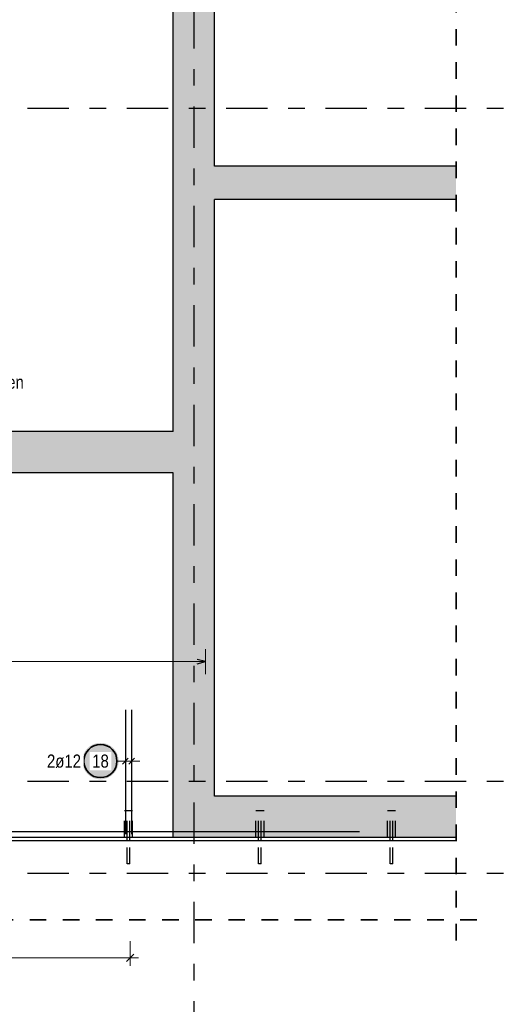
# Model space of a CAD drawing. Header units: millimetres. Extents: x -48 to 49.2, y -6.2 to 26.4.
# Tile 8 of 53: x 11.1 to 14, y 0.5 to 6.5. Entities that reach past the tile are written whole.
import ezdxf

# ---------------------------------------------------------------- set-up
doc = ezdxf.new("R2010")
doc.units = ezdxf.units.MM
doc.linetypes.add('DASHDOTX2', pattern=[2, 1, -0.5, 0, -0.5])
doc.linetypes.add('HIDDEN', pattern=[0.375, 0.25, -0.125])
for name, color, linetype, lineweight in [('Achsen', 7, 'Continuous', 20), ('Mattenbewehrung', 7, 'Continuous', 20), ('Schraffuren', 7, 'Continuous', 20)]:
    doc.layers.add(name, color=color, linetype=linetype, lineweight=lineweight)
doc.styles.add('Arial Narrow', font='ARIALN.TTF')

msp = doc.modelspace()

# ---------------------------------------------------------------- hatches: boundary and pattern name
at = {"layer": 'Schraffuren', "lineweight": 25, "true_color": 0xd7ffd7}
for points in [[(12.278771, 17.699131), (12.278771, 1.539135), (12.028771, 1.539131), (12.028771, 17.699135)], [(13.737759, 5.589137), (13.737759, 5.389137), (12.278771, 5.389137), (12.278771, 5.589137)], [(12.028764, 3.989131), (12.028764, 3.739131), (9.028764, 3.739131), (9.028764, 3.989131)], [(13.737759, 1.789135), (13.737759, 1.539131), (12.278771, 1.539135), (12.278771, 1.789135)]]:
    msp.add_hatch(color=254, dxfattribs=at).paths.add_polyline_path(points)
at = {"layer": 'Schraffuren', "lineweight": 25, "true_color": 0xffffff}
msp.add_hatch(color=7, dxfattribs=at).paths.add_polyline_path([(11.699908, 2), (11.699841, 2.003839), (11.69964, 2.007673), (11.699306, 2.011498), (11.698838, 2.015309), (11.698237, 2.019101), (11.697505, 2.02287), (11.696641, 2.026611), (11.695647, 2.03032), (11.694525, 2.033992), (11.693275, 2.037622), (11.691899, 2.041207), (11.690398, 2.044741), (11.688776, 2.048221), (11.687033, 2.051642), (11.685171, 2.055), (11.683194, 2.058291), (11.681103, 2.061511), (11.6789, 2.064656), (11.67659, 2.067723), (11.674173, 2.070707), (11.671654, 2.073604), (11.669036, 2.076412), (11.666321, 2.079127), (11.663513, 2.081746), (11.660615, 2.084265), (11.657631, 2.086681), (11.654565, 2.088992), (11.65142, 2.091194), (11.6482, 2.093285), (11.644908, 2.095263), (11.64155, 2.097124), (11.638129, 2.098867), (11.634649, 2.10049), (11.631115, 2.10199), (11.627531, 2.103366), (11.6239, 2.104616), (11.620228, 2.105739), (11.61652, 2.106733), (11.612779, 2.107596), (11.60901, 2.108329), (11.605217, 2.108929), (11.601407, 2.109397), (11.597582, 2.109732), (11.593747, 2.109933), (11.589908, 2.11), (11.586069, 2.109933), (11.582235, 2.109732), (11.57841, 2.109397), (11.574599, 2.108929), (11.570807, 2.108329), (11.567038, 2.107596), (11.563297, 2.106733), (11.559588, 2.105739), (11.555917, 2.104616), (11.552286, 2.103366), (11.548702, 2.10199), (11.545167, 2.10049), (11.541688, 2.098867), (11.538267, 2.097124), (11.534908, 2.095263), (11.531617, 2.093285), (11.528397, 2.091194), (11.525252, 2.088992), (11.522186, 2.086681), (11.519202, 2.084265), (11.516304, 2.081746), (11.513496, 2.079127), (11.510781, 2.076412), (11.508162, 2.073604), (11.505643, 2.070707), (11.503227, 2.067723), (11.500917, 2.064656), (11.498714, 2.061511), (11.496623, 2.058291), (11.494646, 2.055), (11.492784, 2.051642), (11.491041, 2.048221), (11.489418, 2.044741), (11.487918, 2.041207), (11.486542, 2.037622), (11.485292, 2.033992), (11.48417, 2.03032), (11.483176, 2.026611), (11.482312, 2.02287), (11.48158, 2.019101), (11.480979, 2.015309), (11.480511, 2.011498), (11.480176, 2.007673), (11.479975, 2.003839), (11.479908, 2), (11.479975, 1.996161), (11.480176, 1.992327), (11.480511, 1.988502), (11.480979, 1.984691), (11.48158, 1.980899), (11.482312, 1.97713), (11.483176, 1.973389), (11.48417, 1.96968), (11.485292, 1.966008), (11.486542, 1.962378), (11.487918, 1.958793), (11.489418, 1.955259), (11.491041, 1.951779), (11.492784, 1.948358), (11.494646, 1.945), (11.496623, 1.941709), (11.498714, 1.938489), (11.500917, 1.935344), (11.503227, 1.932277), (11.505643, 1.929293), (11.508162, 1.926396), (11.510781, 1.923588), (11.513496, 1.920873), (11.516304, 1.918254), (11.519202, 1.915735), (11.522186, 1.913319), (11.525252, 1.911008), (11.528397, 1.908806), (11.531617, 1.906715), (11.534908, 1.904737), (11.538267, 1.902876), (11.541688, 1.901133), (11.545167, 1.89951), (11.548702, 1.89801), (11.552286, 1.896634), (11.555917, 1.895384), (11.559588, 1.894261), (11.563297, 1.893267), (11.567038, 1.892404), (11.570807, 1.891671), (11.574599, 1.891071), (11.57841, 1.890603), (11.582235, 1.890268), (11.586069, 1.890067), (11.589908, 1.89), (11.593747, 1.890067), (11.597582, 1.890268), (11.601407, 1.890603), (11.605217, 1.891071), (11.60901, 1.891671), (11.612779, 1.892404), (11.61652, 1.893267), (11.620228, 1.894261), (11.6239, 1.895384), (11.627531, 1.896634), (11.631115, 1.89801), (11.634649, 1.89951), (11.638129, 1.901133), (11.64155, 1.902876), (11.644908, 1.904737), (11.6482, 1.906715), (11.65142, 1.908806), (11.654565, 1.911008), (11.657631, 1.913319), (11.660615, 1.915735), (11.663513, 1.918254), (11.666321, 1.920873), (11.669036, 1.923588), (11.671654, 1.926396), (11.674173, 1.929293), (11.67659, 1.932277), (11.6789, 1.935344), (11.681103, 1.938489), (11.683194, 1.941709), (11.685171, 1.945), (11.687033, 1.948358), (11.688776, 1.951779), (11.690398, 1.955259), (11.691899, 1.958793), (11.693275, 1.962378), (11.694525, 1.966008), (11.695647, 1.96968), (11.696641, 1.973389), (11.697505, 1.97713), (11.698237, 1.980899), (11.698838, 1.984691), (11.699306, 1.988502), (11.69964, 1.992327)])

# ---------------------------------------------------------------- linework, layer by layer
at = {"color": 2, "linetype": 'HIDDEN', "lineweight": 35, "ltscale": 0.25}
for p, q in [((13.737759, 0.917068), (13.737759, 17.740698)), ((13.862759, 1.042068), (2.703379, 1.042068))]:
    msp.add_line(p, q, dxfattribs=at)
at = {"color": 3, "linetype": 'HIDDEN', "lineweight": 25, "ltscale": 0.25}
for p, q in [((11.736266, 1.699135), (11.734363, 1.699135)), ((11.734363, 1.539135), (11.734363, 1.699135)), ((11.741685, 1.699135), (11.736266, 1.699135)), ((11.749796, 1.699135), (11.741685, 1.699135)), ((11.759363, 1.699135), (11.749796, 1.699135)), ((11.751211, 1.539131), (11.751211, 1.699135)), ((11.76893, 1.699135), (11.759363, 1.699135)), ((11.767211, 1.539131), (11.767211, 1.699135)), ((11.77704, 1.699135), (11.76893, 1.699135)), ((11.78246, 1.699135), (11.77704, 1.699135)), ((11.784363, 1.699135), (11.78246, 1.699135)), ((11.784363, 1.539135), (11.784363, 1.699135)), ((12.530432, 1.699135), (12.528529, 1.699135)), ((12.528529, 1.539135), (12.528529, 1.699135)), ((12.535852, 1.699135), (12.530432, 1.699135)), ((12.543962, 1.699135), (12.535852, 1.699135)), ((12.553529, 1.699135), (12.543962, 1.699135)), ((12.545378, 1.539131), (12.545378, 1.699135)), ((12.563096, 1.699135), (12.553529, 1.699135)), ((12.561378, 1.539131), (12.561378, 1.699135)), ((12.571207, 1.699135), (12.563096, 1.699135)), ((12.576626, 1.699135), (12.571207, 1.699135)), ((12.578529, 1.699135), (12.576626, 1.699135)), ((12.578529, 1.539135), (12.578529, 1.699135)), ((13.324599, 1.699135), (13.322696, 1.699135)), ((13.322696, 1.539135), (13.322696, 1.699135)), ((13.330018, 1.699135), (13.324599, 1.699135)), ((13.338129, 1.699135), (13.330018, 1.699135)), ((13.347696, 1.699135), (13.338129, 1.699135)), ((13.339545, 1.539131), (13.339545, 1.699135)), ((13.357263, 1.699135), (13.347696, 1.699135)), ((13.355545, 1.539131), (13.355545, 1.699135)), ((13.365374, 1.699135), (13.357263, 1.699135)), ((13.370793, 1.699135), (13.365374, 1.699135)), ((13.372696, 1.699135), (13.370793, 1.699135)), ((13.372696, 1.539135), (13.372696, 1.699135)), ((11.751211, 1.379135), (11.751211, 1.519122)), ((11.767211, 1.379135), (11.767211, 1.519122)), ((12.545378, 1.379135), (12.545378, 1.519122)), ((12.561378, 1.379135), (12.561378, 1.519122)), ((13.339545, 1.379135), (13.339545, 1.519122)), ((13.355545, 1.379135), (13.355545, 1.519122)), ((11.75182, 1.379135), (11.751211, 1.379135)), ((11.753555, 1.379135), (11.75182, 1.379135)), ((11.75615, 1.379135), (11.753555, 1.379135)), ((11.759211, 1.379135), (11.75615, 1.379135)), ((11.762273, 1.379135), (11.759211, 1.379135)), ((11.764868, 1.379135), (11.762273, 1.379135)), ((11.766602, 1.379135), (11.764868, 1.379135)), ((11.767211, 1.379135), (11.766602, 1.379135)), ((12.545987, 1.379135), (12.545378, 1.379135)), ((12.547721, 1.379135), (12.545987, 1.379135)), ((12.550317, 1.379135), (12.547721, 1.379135)), ((12.553378, 1.379135), (12.550317, 1.379135)), ((12.55644, 1.379135), (12.553378, 1.379135)), ((12.559035, 1.379135), (12.55644, 1.379135)), ((12.560769, 1.379135), (12.559035, 1.379135)), ((12.561378, 1.379135), (12.560769, 1.379135)), ((13.340154, 1.379135), (13.339545, 1.379135)), ((13.341888, 1.379135), (13.340154, 1.379135)), ((13.344483, 1.379135), (13.341888, 1.379135)), ((13.347545, 1.379135), (13.344483, 1.379135)), ((13.350606, 1.379135), (13.347545, 1.379135)), ((13.353202, 1.379135), (13.350606, 1.379135)), ((13.354936, 1.379135), (13.353202, 1.379135)), ((13.355545, 1.379135), (13.354936, 1.379135))]:
    msp.add_line(p, q, dxfattribs=at)
at = {"color": 3, "linetype": 'Continuous', "lineweight": 25}
for p, q in [((12.028771, 1.539131), (2.828379, 1.539131)), ((13.737759, 1.519122), (2.828379, 1.519122)), ((11.751211, 1.519122), (11.751211, 1.539131)), ((11.767211, 1.519122), (11.767211, 1.539131)), ((12.545378, 1.519122), (12.545378, 1.539131)), ((12.561378, 1.519122), (12.561378, 1.539131)), ((13.339545, 1.519122), (13.339545, 1.539131)), ((13.355545, 1.519122), (13.355545, 1.539131))]:
    msp.add_line(p, q, dxfattribs=at)
at = {"color": 9, "linetype": 'Continuous', "lineweight": 0}
msp.add_circle((12.278771, 1.539135), 0.00111, dxfattribs=at)
at = {"layer": 'Achsen', "color": 3, "linetype": 'DASHDOTX2', "lineweight": 25, "ltscale": 0.25}
for p, q in [((12.153775, 19.150591), (12.153775, 0.225215)), ((1.548578, 5.939131), (14.028942, 5.939131)), ((1.548578, 1.879131), (14.028942, 1.879131)), ((1.548578, 1.324131), (14.028942, 1.324131))]:
    msp.add_line(p, q, dxfattribs=at)
at = {"layer": 'Mattenbewehrung', "color": 3, "linetype": 'Continuous', "lineweight": 25}
for p, q in [((12.028764, 3.989131), (12.028764, 17.699131)), ((12.278771, 5.589137), (12.278771, 17.449131)), ((13.737759, 5.589137), (12.278771, 5.589137)), ((13.737759, 5.389137), (12.278771, 5.389137)), ((12.278771, 1.789135), (12.278771, 5.389137)), ((12.028764, 3.989131), (9.028764, 3.989131)), ((12.028764, 3.739131), (9.028764, 3.739131)), ((12.028764, 1.539135), (12.028764, 3.739131)), ((13.737759, 1.789135), (12.278771, 1.789135)), ((12.278771, 1.539131), (12.028771, 1.539131)), ((13.737759, 1.539131), (12.278771, 1.539131))]:
    msp.add_line(p, q, dxfattribs=at)
at = {"layer": 'Schraffuren', "color": 5, "linetype": 'Continuous', "lineweight": 18}
for p, q in [((12.223771, 2.525), (12.223771, 2.675)), ((12.223771, 2.6), (2.883379, 2.6)), ((11.740363, 1.925), (11.740363, 2.075)), ((11.778363, 1.925), (11.778363, 2.075)), ((11.689578, 2), (11.690363, 2)), ((11.828363, 2), (11.690363, 2))]:
    msp.add_line(p, q, dxfattribs=at)
at = {"layer": 'Schraffuren', "color": 3, "linetype": 'Continuous', "lineweight": 25}
for p, q in [((12.223771, 2.6), (12.173771, 2.613397)), ((12.173771, 2.586603), (12.223771, 2.6)), ((11.740363, 2.309135), (11.740363, 1.559135)), ((11.778363, 2.309135), (11.778363, 1.559135)), ((11.722685, 1.982322), (11.75804, 2.017678)), ((11.760685, 1.982322), (11.79604, 2.017678)), ((3.053819, 1.574131), (13.153819, 1.574131))]:
    msp.add_line(p, q, dxfattribs=at)
at = {"layer": 'Schraffuren', "color": 6, "linetype": 'Continuous', "lineweight": 13}
for p, q in [((11.76893, 0.913491), (11.76893, 0.763491)), ((6.947273, 0.813491), (11.81893, 0.813491))]:
    msp.add_line(p, q, dxfattribs=at)
at = {"layer": 'Schraffuren', "color": 2, "linetype": 'Continuous', "lineweight": 35}
msp.add_line((11.791027, 0.835588), (11.746833, 0.791394), dxfattribs=at)
msp.add_circle((11.589908, 2), 0.1, dxfattribs=at)
at = {"layer": 'Schraffuren', "color": 9, "linetype": 'Continuous', "lineweight": 0}
msp.add_circle((13.153819, 1.539131), 0.00111, dxfattribs=at)

# ---------------------------------------------------------------- texts
at = {"layer": 'Achsen', "color": 2, "lineweight": 35, "insert": (10.369802, 4.325264), "char_height": 0.07875, "attachment_point": 1, "line_spacing_factor": 0.9, "style": 'Arial Narrow', "bg_fill": 3, "box_fill_scale": 1.2, "bg_fill_color": 256, "bg_fill_true_color": 13158600, "bg_fill_transparency": 0}
msp.add_mtext('4ø14 Zulage unten', dxfattribs=at)

# ---------------------------------------------------------------- next in the draw order: texts
at = {"layer": 'Schraffuren', "color": 2, "lineweight": 35, "char_height": 0.07875, "attachment_point": 1, "line_spacing_factor": 0.9, "style": 'Arial Narrow', "bg_fill": 3, "box_fill_scale": 1.2, "bg_fill_color": 256, "bg_fill_true_color": 13158600, "bg_fill_transparency": 0}
for s, insert in [('2ø12', (11.267059, 2.039375)), ('18', (11.540296, 2.039375))]:
    msp.add_mtext(s, dxfattribs=dict(at, insert=insert))

doc.saveas('drawing.dxf')
